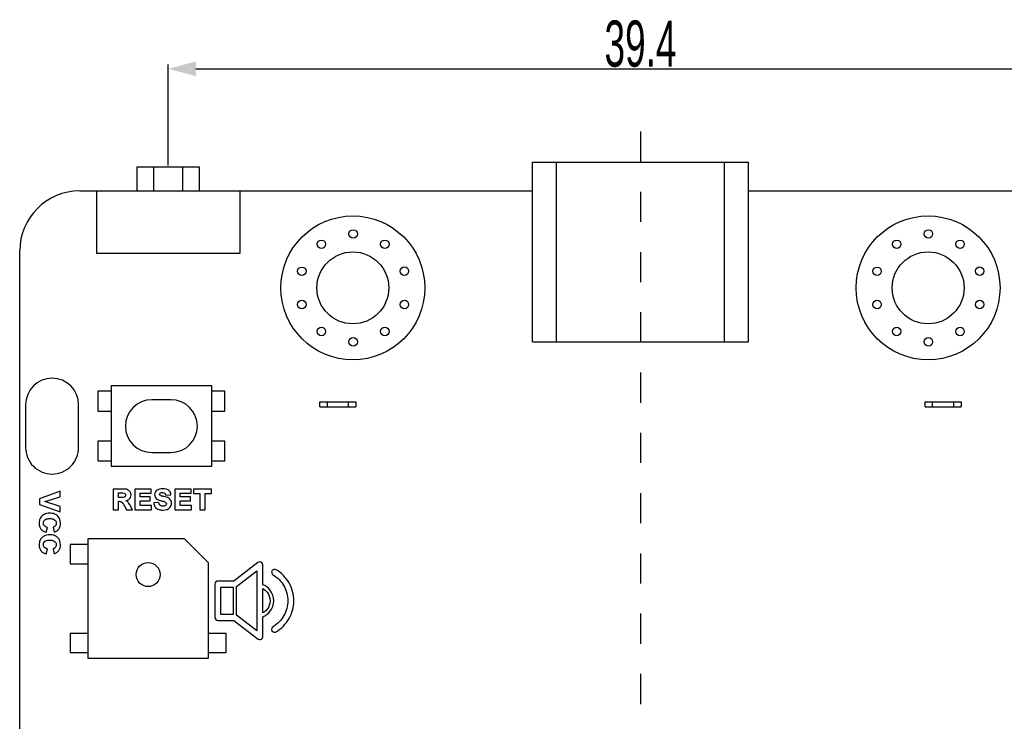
# Model space of a CAD drawing. Header units: millimetres. Extents: x 0 to 228, y 39 to 200.
# Tile 11 of 13: x 158 to 199, y 98 to 128. Entities that reach past the tile are written whole.
import ezdxf

# ---------------------------------------------------------------- set-up
doc = ezdxf.new("R2010")
doc.units = ezdxf.units.MM
doc.header["$LTSCALE"] = 12.565385
doc.header["$PDMODE"] = 3
doc.header["$PDSIZE"] = 5
doc.linetypes.add('DASHED', pattern=[0.2, 0.1, -0.1])
doc.layers.get('0').update_dxf_attribs({"linetype": 'CONTINUOUS'})
doc.layers.get('Defpoints').update_dxf_attribs({"linetype": 'CONTINUOUS'})
doc.styles.get("Standard").update_dxf_attribs({"font": 'txt', "width": 0.6})
doc.dimstyles.new('DIMSTYLE_1', dxfattribs={"dimtxt": 1.923077, "dimasz": 1.153846, "dimexe": 0.18, "dimexo": 0.0625, "dimgap": 0.09, "dimtad": 1, "dimdec": 1, "dimdsep": 46, "dimtxsty": 'Standard', "dimblk": '_FILLED', "dimblk1": '_FILLED', "dimblk2": '_FILLED', "dimcen": 0.09, "dimadec": 0, "dimazin": 0, "dimtp": 0.2, "dimtm": 0.2, "dimtfac": 1, "dimtdec": 1, "dimtofl": 0, "dimtmove": 0, "dimatfit": 3, "dimldrblk": '_FILLED', "dimfxl": 0, "dimtolj": 1, "dimarcsym": 0})

# ---------------------------------------------------------------- blocks, each defined once
blk = doc.blocks.new('_FILLED')
at = {"color": 0, "linetype": 'ByBlock'}
blk.add_solid([(0, 0), (-1, 0.267), (-1, -0.267)], dxfattribs=at)
blk = doc.blocks.new('*D44')
at = {"color": 0, "linetype": 'Continuous', "lineweight": -2, "transparency": 16777216}
for p, q in [((164.607, 121.505), (164.607, 125.714)), ((204.007, 121.505), (204.007, 125.714)), ((165.761, 125.534), (202.853, 125.534))]:
    blk.add_line(p, q, dxfattribs=at)
at = {"layer": 'Defpoints', "color": 0, "linetype": 'Continuous', "transparency": 16777216}
for p in [(204.007, 125.534), (164.607, 121.443), (204.007, 121.443)]:
    blk.add_point(p, dxfattribs=at)
at = {"color": 0, "linetype": 'Continuous', "lineweight": -2, "transparency": 16777216, "xscale": 1.1538461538, "yscale": 1.1538461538, "zscale": 1.1538461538, "rotation": 180}
blk.add_blockref('_FILLED', (164.607, 125.534), dxfattribs=at)
at = {"color": 0, "linetype": 'Continuous', "lineweight": -2, "transparency": 16777216, "xscale": 1.1538461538, "yscale": 1.1538461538, "zscale": 1.1538461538}
blk.add_blockref('_FILLED', (204.007, 125.534), dxfattribs=at)
at = {"color": 0, "linetype": 'Continuous', "transparency": 16777216, "insert": (184.307, 127.547), "char_height": 1.9231, "width": 4.61538, "attachment_point": 2}
blk.add_mtext('\\A1;39.4', dxfattribs=at)

msp = doc.modelspace()

# ---------------------------------------------------------------- linework, layer by layer
at = {"color": 7, "linetype": 'DASHED'}
msp.add_line((184.3068, 122.9186), (184.3068, 67.5999), dxfattribs=at)
at = {"color": 7, "linetype": 'Continuous'}
for p, q in [((179.8068, 114.1426), (179.8068, 121.6426)), ((179.8068, 121.6426), (188.8068, 121.6426)), ((180.8068, 114.1426), (180.8068, 121.6426)), ((187.8068, 114.1426), (187.8068, 121.6426)), ((188.8068, 114.1426), (188.8068, 121.6426)), ((163.3068, 120.4426), (163.3068, 121.4426)), ((163.3068, 121.4426), (165.9068, 121.4426)), ((164.0068, 120.4426), (164.0068, 121.4426)), ((165.2068, 120.4426), (165.2068, 121.4426)), ((165.9068, 120.4426), (165.9068, 121.4426)), ((160.9137, 120.4426), (179.8068, 120.4426)), ((161.6068, 120.4426), (161.6068, 117.8426)), ((167.6068, 117.8426), (167.6068, 120.4426)), ((188.8068, 120.4426), (207.6926, 120.4426)), ((158.4067, 75.5514), (158.4067, 117.9428)), ((161.6068, 117.8426), (167.6068, 117.8426)), ((179.8068, 114.1426), (188.8068, 114.1426)), ((162.2187, 112.3071), (162.2187, 108.9571)), ((166.4187, 112.3071), (162.2187, 112.3071)), ((166.4187, 108.9571), (166.4187, 112.3071)), ((161.6683, 112.0852), (161.6683, 111.2579)), ((162.2187, 112.0852), (161.6683, 112.0852)), ((166.968, 112.0852), (166.4187, 112.0852)), ((166.968, 111.2579), (166.968, 112.0852)), ((158.6524, 111.5259), (158.6524, 109.7388)), ((160.8657, 109.7388), (160.8657, 111.5259)), ((164.7187, 111.7321), (163.9187, 111.7321)), ((170.9317, 111.4424), (170.9317, 111.6424)), ((170.9317, 111.6424), (172.4317, 111.6424)), ((170.9317, 111.4424), (172.4317, 111.4424)), ((171.2317, 111.6424), (171.2317, 111.4424)), ((172.1317, 111.4424), (172.1317, 111.6424)), ((172.4317, 111.6424), (172.4317, 111.4424)), ((196.1817, 111.4424), (196.1817, 111.6424)), ((196.1817, 111.6424), (197.6817, 111.6424)), ((196.1817, 111.4424), (197.6817, 111.4424)), ((196.4817, 111.6424), (196.4817, 111.4424)), ((197.3817, 111.4424), (197.3817, 111.6424)), ((197.6817, 111.6424), (197.6817, 111.4424)), ((161.6683, 111.2579), (162.2187, 111.2579)), ((166.4187, 111.2579), (166.968, 111.2579)), ((161.6683, 110.0066), (161.6683, 109.1794)), ((162.2187, 110.0066), (161.6683, 110.0066)), ((166.968, 110.0066), (166.4187, 110.0066)), ((166.968, 109.1794), (166.968, 110.0066)), ((163.9187, 109.5321), (164.7187, 109.5321)), ((161.6683, 109.1794), (162.2187, 109.1794)), ((162.2187, 108.9571), (166.4187, 108.9571)), ((166.4187, 109.1794), (166.968, 109.1794)), ((160.0936, 107.921), (159.2341, 107.6052)), ((159.4618, 107.4828), (160.0936, 107.6881)), ((160.0936, 107.6881), (160.0936, 107.921)), ((162.3109, 108.0066), (162.3109, 107.147)), ((162.7143, 108.0066), (162.3109, 108.0066)), ((162.5307, 107.6512), (162.5307, 107.8469)), ((162.5307, 107.8469), (162.6568, 107.8469)), ((162.6506, 107.6512), (162.5307, 107.6512)), ((163.2108, 108.0066), (163.2108, 107.147)), ((163.8856, 108.0066), (163.2108, 108.0066)), ((163.4306, 107.6776), (163.4306, 107.8421)), ((163.4306, 107.8421), (163.8856, 107.8421)), ((163.8529, 107.6776), (163.4306, 107.6776)), ((163.8529, 107.5179), (163.8529, 107.6776)), ((163.8856, 107.8421), (163.8856, 108.0066)), ((164.5047, 107.752), (164.7173, 107.7629)), ((164.8861, 108.0066), (164.8861, 107.147)), ((165.561, 108.0066), (164.8861, 108.0066)), ((165.1059, 107.6776), (165.1059, 107.8421)), ((165.1059, 107.8421), (165.561, 107.8421)), ((165.5283, 107.6776), (165.1059, 107.6776)), ((165.5283, 107.5179), (165.5283, 107.6776)), ((165.561, 107.8421), (165.561, 108.0066)), ((165.6613, 108.0066), (165.6613, 107.8288)), ((166.4068, 108.0066), (165.6613, 108.0066)), ((165.6613, 107.8288), (165.9241, 107.8288)), ((165.9241, 107.8288), (165.9241, 107.147)), ((166.1439, 107.147), (166.1439, 107.8288)), ((166.1439, 107.8288), (166.4068, 107.8288)), ((166.4068, 107.8288), (166.4068, 108.0066)), ((159.2341, 107.6052), (159.2341, 107.3687)), ((159.2341, 107.3687), (160.0936, 107.0554)), ((160.0936, 107.2824), (159.4618, 107.4828)), ((160.0936, 107.0554), (160.0936, 107.2824)), ((162.5307, 107.147), (162.5307, 107.5)), ((162.5307, 107.5), (162.5596, 107.5)), ((162.7322, 107.3715), (162.8656, 107.147)), ((163.1188, 107.147), (163.0023, 107.356)), ((163.4306, 107.3164), (163.4306, 107.5179)), ((163.4306, 107.5179), (163.8529, 107.5179)), ((163.8998, 107.3164), (163.4306, 107.3164)), ((163.8998, 107.147), (163.8998, 107.3164)), ((164.2157, 107.4447), (164.0042, 107.4292)), ((165.1059, 107.3164), (165.1059, 107.5179)), ((165.1059, 107.5179), (165.5283, 107.5179)), ((165.5751, 107.3164), (165.1059, 107.3164)), ((165.5751, 107.147), (165.5751, 107.3164)), ((162.3109, 107.147), (162.5307, 107.147)), ((162.8656, 107.147), (163.1188, 107.147)), ((163.2108, 107.147), (163.8998, 107.147)), ((164.8861, 107.147), (165.5751, 107.147)), ((165.9241, 107.147), (166.1439, 107.147)), ((159.5052, 106.2083), (159.5679, 106.4088)), ((159.8018, 106.416), (159.8487, 106.2131)), ((160.5152, 105.6912), (160.5152, 104.8912)), ((161.265, 105.6912), (160.5152, 105.6912)), ((161.265, 100.9413), (161.265, 105.9412)), ((161.265, 105.9412), (165.2653, 105.9412)), ((165.2653, 105.9412), (166.2653, 104.9412)), ((159.5052, 105.3082), (159.5679, 105.5087)), ((159.8018, 105.516), (159.8487, 105.3131)), ((160.5152, 104.8912), (161.265, 104.8912)), ((166.2653, 104.9412), (166.2653, 100.9413)), ((168.3463, 104.945), (167.3405, 104.1739)), ((168.4288, 104.9743), (168.3463, 104.945)), ((168.5537, 104.0211), (168.5537, 104.8501)), ((167.4587, 103.9495), (168.3036, 104.5983)), ((168.3036, 104.5983), (168.3036, 102.102)), ((166.5475, 104.0486), (166.5475, 102.6506)), ((167.3405, 104.1739), (166.672, 104.1739)), ((167.4587, 102.7494), (167.4587, 103.9495)), ((166.7983, 102.7765), (166.7983, 103.923)), ((166.7983, 103.923), (167.3081, 103.923)), ((167.3081, 103.923), (167.3081, 102.7765)), ((168.5537, 102.8442), (168.5537, 103.856)), ((167.3081, 102.7765), (166.7983, 102.7765)), ((168.3036, 102.102), (167.4587, 102.7494)), ((166.672, 102.5264), (167.3405, 102.5264)), ((167.3405, 102.5264), (168.3533, 101.7506)), ((168.5537, 101.8505), (168.5537, 102.6791)), ((160.5152, 101.9912), (160.5152, 101.1912)), ((161.265, 101.9912), (160.5152, 101.9912)), ((167.0152, 101.9912), (166.2653, 101.9912)), ((167.0152, 101.1912), (167.0152, 101.9912)), ((168.528, 101.7732), (168.5537, 101.8505)), ((160.5152, 101.1912), (161.265, 101.1912)), ((166.2653, 101.1912), (167.0152, 101.1912)), ((166.2653, 100.9413), (161.265, 100.9413))]:
    msp.add_line(p, q, dxfattribs=at)
for centre, radius in [((172.3068, 116.3984), 3), ((196.3068, 116.3984), 3), ((172.3185, 118.6477), 0.175), ((196.3185, 118.6477), 0.175), ((170.9969, 118.219), 0.175), ((173.6403, 118.2188), 0.175), ((194.9969, 118.219), 0.175), ((197.6403, 118.2188), 0.175), ((172.3068, 116.3984), 1.5), ((196.3068, 116.3984), 1.5), ((170.1778, 117.0927), 0.175), ((174.4585, 117.0943), 0.175), ((194.1778, 117.0927), 0.175), ((198.4585, 117.0943), 0.175), ((170.1786, 115.7044), 0.175), ((174.4585, 115.7036), 0.175), ((194.1786, 115.7044), 0.175), ((198.4585, 115.7036), 0.175), ((170.9959, 114.5787), 0.175), ((173.6417, 114.5773), 0.175), ((194.9959, 114.5787), 0.175), ((197.6417, 114.5773), 0.175), ((172.3185, 114.1479), 0.175), ((196.3185, 114.1479), 0.175), ((163.7652, 104.4412), 0.5)]:
    msp.add_circle(centre, radius, dxfattribs=at)
for centre, radius, start, end in [((160.9138, 117.9356), 2.5071, 90.00182, 179.83556), ((159.7591, 111.5248), 1.1065, 0.05954, 179.94046), ((163.9187, 110.6321), 1.1, 90, 270), ((164.7187, 110.6321), 1.1, 270, 90)]:
    msp.add_arc(centre, radius, start, end, dxfattribs=at)
for points, knots in [([(158.6524, 109.7388), (158.6524, 109.4566), (158.8903, 108.8699), (159.4769, 108.6321), (159.7591, 108.6321)], [0, 0, 0, 0, 0.5000511, 1, 1, 1, 1]), ([(162.6568, 107.8469), (162.6954, 107.8469), (162.7526, 107.8508), (162.8197, 107.8083), (162.8317, 107.7503), (162.8185, 107.6917), (162.7489, 107.6489), (162.6902, 107.6512), (162.6506, 107.6512)], [0, 0, 0, 0, 0.256665, 0.3650431, 0.4926137, 0.6229316, 0.7370478, 1, 1, 1, 1]), ([(162.8293, 107.5269), (162.8306, 107.5271), (162.8757, 107.5347), (162.9918, 107.5716), (163.0974, 107.7821), (162.9432, 108.0156), (162.7805, 108.0066), (162.7143, 108.0066)], [0, 0, 0, 0, 0.0048779, 0.1707393, 0.434142, 0.7533678, 1, 1, 1, 1]), ([(164.3704, 108.0209), (164.2929, 108.0209), (164.1732, 108.0008), (164.0545, 107.8945), (164.0252, 107.7752), (164.056, 107.656), (164.162, 107.5591), (164.2572, 107.5299), (164.3163, 107.5155)], [0, 0, 0, 0, 0.2659639, 0.3904645, 0.5248637, 0.6662998, 0.7912213, 1, 1, 1, 1]), ([(164.7438, 107.4135), (164.7438, 107.4925), (164.653, 107.645), (164.4519, 107.6949), (164.312, 107.7072), (164.221, 107.7894), (164.2826, 107.8669), (164.3406, 107.8721), (164.3779, 107.8687), (164.384, 107.868)], [0, 0, 0, 0, 0.2799021, 0.5283811, 0.7023829, 0.7945538, 0.8761221, 0.9794189, 1, 1, 1, 1]), ([(164.7173, 107.7629), (164.71, 107.8193), (164.6637, 107.9875), (164.4716, 108.0209), (164.3704, 108.0209)], [0, 0, 0, 0, 0.3599956, 1, 1, 1, 1]), ([(164.384, 107.868), (164.4197, 107.8635), (164.4831, 107.8429), (164.4997, 107.7783), (164.5047, 107.752)], [0, 0, 0, 0, 0.5558293, 1, 1, 1, 1]), ([(162.5596, 107.5), (162.6058, 107.5), (162.6833, 107.4623), (162.7179, 107.3959), (162.7322, 107.3715)], [0, 0, 0, 0, 0.6199963, 1, 1, 1, 1]), ([(163.0023, 107.356), (162.9878, 107.382), (162.9448, 107.4505), (162.8782, 107.5046), (162.8306, 107.5263), (162.8293, 107.5269)], [0, 0, 0, 0, 0.3627776, 0.982735, 1, 1, 1, 1]), ([(164.0042, 107.4292), (164.0067, 107.4022), (164.0139, 107.3424), (164.0664, 107.2285), (164.2076, 107.1436), (164.4325, 107.1194), (164.6885, 107.1821), (164.7438, 107.3572), (164.7438, 107.4135)], [0, 0, 0, 0, 0.0783725, 0.1736684, 0.3526857, 0.5197918, 0.8371033, 1, 1, 1, 1]), ([(164.3542, 107.2955), (164.3131, 107.3026), (164.2407, 107.3353), (164.2214, 107.4117), (164.2157, 107.4447)], [0, 0, 0, 0, 0.5390055, 1, 1, 1, 1]), ([(164.3163, 107.5155), (164.3716, 107.5022), (164.4624, 107.5026), (164.5479, 107.3964), (164.4869, 107.3019), (164.4117, 107.2886), (164.3639, 107.2938), (164.3542, 107.2955)], [0, 0, 0, 0, 0.3572246, 0.539808, 0.7173823, 0.9418634, 1, 1, 1, 1]), ([(159.4241, 106.9491), (159.4007, 106.9373), (159.332, 106.8941), (159.2382, 106.7718), (159.2116, 106.5947), (159.231, 106.4326), (159.3177, 106.2809), (159.4323, 106.2268), (159.5052, 106.2083)], [0, 0, 0, 0, 0.0822109, 0.2548114, 0.4656409, 0.6307487, 0.7625291, 1, 1, 1, 1]), ([(159.8487, 106.2131), (159.9229, 106.2356), (160.0748, 106.3276), (160.1327, 106.6046), (160.0541, 106.8581), (159.8534, 106.9836), (159.6509, 107.0124), (159.4958, 106.9848), (159.4241, 106.9491)], [0, 0, 0, 0, 0.1659738, 0.3438324, 0.5662011, 0.6848472, 0.8295338, 1, 1, 1, 1]), ([(159.5679, 106.4088), (159.5311, 106.4171), (159.4701, 106.4361), (159.4047, 106.5046), (159.3859, 106.5968), (159.4114, 106.6998), (159.5208, 106.7727), (159.61, 106.7772), (159.6651, 106.7772)], [0, 0, 0, 0, 0.1756175, 0.2869069, 0.4229297, 0.5975032, 0.7440683, 1, 1, 1, 1]), ([(159.6651, 106.7772), (159.7184, 106.7772), (159.8063, 106.7686), (159.9145, 106.6955), (159.9408, 106.5945), (159.9253, 106.5088), (159.877, 106.4465), (159.8298, 106.4252), (159.8018, 106.416)], [0, 0, 0, 0, 0.2667956, 0.4285835, 0.6191478, 0.749713, 0.8528795, 1, 1, 1, 1]), ([(159.4241, 106.049), (159.4007, 106.0373), (159.332, 105.9941), (159.2382, 105.8717), (159.2116, 105.6946), (159.231, 105.5325), (159.3177, 105.3809), (159.4323, 105.3268), (159.5052, 105.3082)], [0, 0, 0, 0, 0.0822109, 0.2548114, 0.4656409, 0.6307487, 0.7625291, 1, 1, 1, 1]), ([(159.8487, 105.3131), (159.9229, 105.3355), (160.0748, 105.4276), (160.1327, 105.7045), (160.0541, 105.958), (159.8534, 106.0836), (159.6509, 106.1123), (159.4958, 106.0848), (159.4241, 106.049)], [0, 0, 0, 0, 0.1659738, 0.3438324, 0.5662011, 0.6848472, 0.8295338, 1, 1, 1, 1]), ([(159.5679, 105.5087), (159.5311, 105.517), (159.4701, 105.536), (159.4047, 105.6046), (159.3859, 105.6967), (159.4114, 105.7997), (159.5208, 105.8727), (159.61, 105.8772), (159.6651, 105.8772)], [0, 0, 0, 0, 0.1756175, 0.2869069, 0.4229297, 0.5975032, 0.7440683, 1, 1, 1, 1]), ([(159.6651, 105.8772), (159.7184, 105.8772), (159.8063, 105.8685), (159.9145, 105.7955), (159.9408, 105.6944), (159.9253, 105.6088), (159.877, 105.5465), (159.8298, 105.5252), (159.8018, 105.516)], [0, 0, 0, 0, 0.2667956, 0.4285835, 0.6191478, 0.749713, 0.8528795, 1, 1, 1, 1]), ([(169.1044, 104.6459), (169.0541, 104.6765), (168.876, 104.6382), (168.9251, 104.4621), (168.976, 104.4321)], [0, 0, 0, 0, 0.4991561, 1, 1, 1, 1]), ([(168.976, 104.4321), (169.1612, 104.3226), (169.4773, 103.999), (169.6475, 103.3498), (169.4773, 102.7004), (169.161, 102.3772), (168.976, 102.2674)], [0, 0, 0, 0, 0.2506346, 0.5, 0.7493654, 1, 1, 1, 1]), ([(169.1044, 102.0533), (169.3249, 102.1858), (169.6074, 102.4784), (169.8062, 102.9585), (169.8586, 103.35), (169.8063, 103.7415), (169.6075, 104.2215), (169.3253, 104.5145), (169.1044, 104.6459)], [0, 0, 0, 0, 0.249364, 0.3728019, 0.5000104, 0.6274167, 0.750881, 1, 1, 1, 1]), ([(168.5537, 102.6791), (168.6672, 102.7252), (168.9027, 102.903), (169.0597, 103.35), (168.9029, 103.7971), (168.6672, 103.9751), (168.5537, 104.0211)], [0, 0, 0, 0, 0.2178702, 0.4998024, 0.7821298, 1, 1, 1, 1]), ([(168.5537, 103.856), (168.6211, 103.8189), (168.78, 103.684), (168.8981, 103.3497), (168.7801, 103.0158), (168.6213, 102.8808), (168.5537, 102.8442)], [0, 0, 0, 0, 0.1899906, 0.5001881, 0.8103857, 1, 1, 1, 1]), ([(168.976, 102.2674), (168.9251, 102.2384), (168.8766, 102.0631), (169.0543, 102.0222), (169.1044, 102.0533)], [0, 0, 0, 0, 0.4982996, 1, 1, 1, 1])]:
    msp.add_open_spline(points, degree=3, knots=knots, dxfattribs=at)
for points in [[(159.7591, 108.6321), (160.0412, 108.6321), (160.628, 108.8698), (160.8657, 109.4566), (160.8657, 109.7388)], [(168.5537, 104.8501), (168.5537, 104.9088), (168.4875, 104.9743), (168.4288, 104.9743)], [(166.672, 104.1739), (166.6131, 104.1739), (166.5475, 104.1075), (166.5475, 104.0486)], [(166.5475, 102.6506), (166.5475, 102.5919), (166.6134, 102.5264), (166.672, 102.5264)], [(168.3533, 101.7506), (168.3996, 101.7146), (168.4921, 101.7268), (168.528, 101.7732)]]:
    msp.add_open_spline(points, degree=3, dxfattribs=at)

# ---------------------------------------------------------------- dimensions: what is measured, and where the dimension line sits
at = {"color": 2, "linetype": 'Continuous'}
dim = msp.add_linear_dim(base=(204.0068, 125.5337), p1=(164.6068, 121.4426), p2=(204.0068, 121.4426), dimstyle='DIMSTYLE_1', dxfattribs=at)
dim.commit()
dim.dimension.update_dxf_attribs({"geometry": '*D44', "text_midpoint": (184.3068, 125.5337), "dimtype": 160})

doc.saveas('drawing.dxf')
